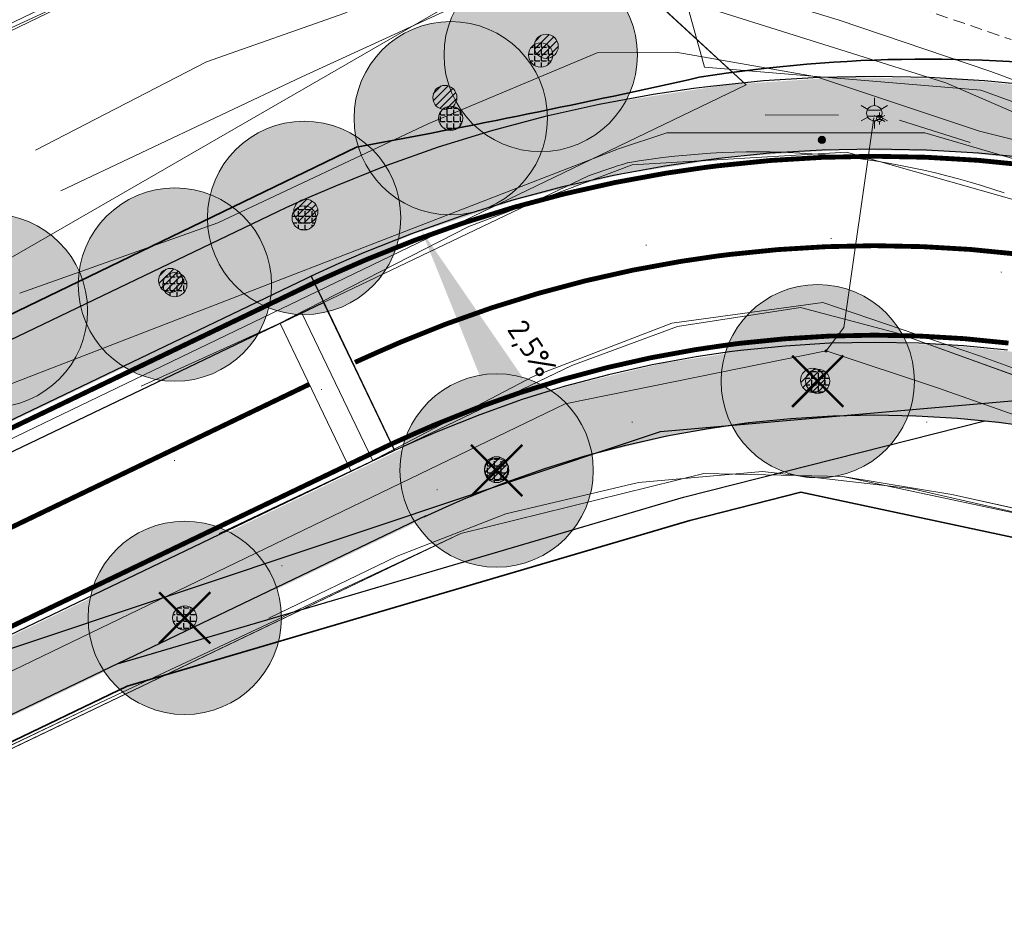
# Model space of a CAD drawing. Header units: metres. Extents: x 163628 to 167855, y 402678 to 405435.
# Tile 164 of 256: x 164757 to 164777, y 403537 to 403555. Entities that reach past the tile are written whole.
import ezdxf
from ezdxf.enums import TextEntityAlignment as Align

# ---------------------------------------------------------------- set-up
doc = ezdxf.new("R2010")
doc.units = ezdxf.units.M
doc.linetypes.add('X-CA190022.004-UO-DTM inmeting$0$DASHED2', pattern=[0.375, 0.25, -0.125])
doc.linetypes.add('X-CA190022.004-UO-DWM_Snelfietsroute$0$2-1', pattern=[6, 2, -1, 2, -1])
doc.layers.get('0').update_dxf_attribs({"lineweight": 25})
for name, color, linetype, lineweight in [('X-CA190022.004-UO-BGT_Ondergrond$0$GE_201_SHDHek_Lijn_GEM', 253, 'X-CA190022.004-UO-BGT_Ondergrond$0$Hekwerk', 9), ('X-CA190022.004-UO-BGT_Ondergrond$0$GE_316_WGDFietspad_Vlak_GEM', 253, 'Continuous', 9), ('X-CA190022.004-UO-BGT_Ondergrond$0$GE_367_OWGBerm_groenvoorziening_grasenk_GEM', 253, 'Continuous', 9), ('X-CA190022.004-UO-BGT_Ondergrond$0$GE_401_OTDErf_Vlak_GEM', 253, 'Continuous', 9), ('X-CA190022.004-UO-BGT_Ondergrond$0$GE_478_BTDGroenvoorziening_bosplantsoen_GEM', 253, 'Continuous', 9), ('X-CA190022.004-UO-BGT_Ondergrond$0$GE_479_BTDGroenvoorziening_grasenkruida_GEM', 253, 'Continuous', 9), ('X-CA190022.004-UO-BGT_Ondergrond$0$GE_523_WTDGreppel_drogesloot_Vlak_GEM', 253, 'Continuous', 9), ('X-CA190022.004-UO-BGT_Ondergrond$0$GE_861_PALLichtmast_Punt_GEM', 253, 'Continuous', 9), ('X-CA190022.004-UO-DTM inmeting$0$B-ME-IE-MEUBILAIR_WEGMEUBILAIR_SCHRIKHEK-G', 4, 'Continuous', 18), ('X-CA190022.004-UO-DTM inmeting$0$B-WE-AL-TOPOGRAFIE_CULTUURGRENS-G', 246, 'X-CA190022.004-UO-DTM inmeting$0$DASHED2', 0), ('X-CA190022.004-UO-DTM inmeting$0$B-WE-GR-BOOM-S', 246, 'Continuous', 0), ('X-CA190022.004-UO-DTM inmeting$0$B-WE-GW-TALUD_KRUIN-G', 246, 'Continuous', 0), ('X-CA190022.004-UO-DTM inmeting$0$B-WE-GW-TALUD_TEEN-G', 246, 'Continuous', 0), ('X-CA190022.004-UO-DTM inmeting$0$B-WE-IE-MEUBILAIR_WEGMEUBILAIR-S', 246, 'Continuous', 0), ('X-CA190022.004-UO-DTM inmeting$0$B-WE-IE-TERREINAFSCHEIDING_KUNSTMATIG_RASTERHEKWERK-G', 246, 'X-CA190022.004-UO-DTM inmeting$0$IE-TERREINAFSCHEIDING-KUNSTMATIG-OPEN', 0), ('X-CA190022.004-UO-DTM inmeting$0$B-WE-OG-HOOGTEPUNT-S', 246, 'Continuous', 0), ('X-CA190022.004-UO-DTM inmeting$0$B-WE-VH-VERHARDING_ASFALT-G', 246, 'Continuous', 0), ('X-CA190022.004-UO-DWM_Beplanting$0$B-WE-GR-BOOM-S AFKOMSTIG UIT BGT', 252, 'Continuous', 0), ('X-CA190022.004-UO-DWM_Snelfietsroute$0$B-WE-VH-KANTVERHARDING-G', 125, 'Continuous', 25), ('X-CA190022.004-UO-DWM_Snelfietsroute$0$N-WE-GW-BERM-G', 125, 'Continuous', 25), ('X-CA190022.004-UO-DWM_Snelfietsroute$0$N-WE-VH-KANTVERHARDING-G', 125, 'Continuous', 25), ('X-CA190022.004-UO-DWM_Snelfietsroute$0$N-WE-VH-VERHARDINGS_DEKLAAGVERVANGING-A', 125, 'Continuous', 25), ('X-CA190022.004-UO-DWM_Snelfietsroute$0$N-WE-VW-MARKERING_LANGS_STREEP_21-G', 7, 'X-CA190022.004-UO-DWM_Snelfietsroute$0$2-1', 35), ('X-CA190022.004-UO-DWM_Snelfietsroute$0$N-WE-VW-MARKERING_LANGS_STREEP_DOORGETROKKEN_010-G', 125, 'Continuous', 25), ('X-CA190022.004-UO-DWM_Snelfietsroute$0$V-WE-VH-VERHARDING_ASFALT-FREESVAK', 125, 'Continuous', 18), ('X-CA190022.004-UO-DWM_Snelfietsroute$0$V-WE-VH-VERHARDING_ASFALT_ZAAGSNEDE-G', 1, 'X-CA190022.004-UO-DWM_Snelfietsroute$0$VH-ZAAGSNEDE', 25), ('X-CA190022.004-UO-GZM_Werkgrens_v0.1$0$N-WE-KG-GRENS_SYSTEEMGRENS-G', 7, 'X-CA190022.004-UO-GZM_Werkgrens_v0.1$0$KG-OG', 35), ('X-CA190022.004-UO-KAD_Percelen$0$B-WE-KG-GRENS_PERCEEL-GV', 150, 'Continuous', 9), ('X-CA190022.004-UO-TXT_Tekst 1op200$0$N-WE-VH-VERKANTING-G', 7, 'Continuous', 35), ('X-CA190022.004-UO-TXT_Tekst 1op200$0$N-WE-VH-VERKANTING-T18', 7, 'Continuous', 18), ('X-CA190022.004-UO-WHM_Riolering gemeente - drukleidingen_v0.1$0$Riool_onder_druk_pvc_leidingen_400_hgml', 214, 'X-CA190022.004-UO-WHM_Riolering gemeente - drukleidingen_v0.1$0$1-200 PERSLEIDING', 25)]:
    doc.layers.add(name, color=color, linetype=linetype, lineweight=lineweight)
doc.layers.add('X-CA190022.004-UO-DTM inmeting$0$X-XX-AL-MEETPUNT-S', color=246, linetype='Continuous', lineweight=0, plot=False)
for name, color, linetype in [('X-CA190022.004-UO-DWM_Beplanting$0$B-WE-GR-BOOM-S AFKOMSTIG UIT BOMENBESTAND GEMEENTE', 252, 'Continuous'), ('X-CA190022.004-UO-DWM_Beplanting$0$N-GV-GR-GRAS-A-200', 7, 'Continuous'), ('X-CA190022.004-UO-DWM_Beplanting$0$V-WE-GR-BOOM-S', 1, 'Continuous')]:
    doc.layers.add(name, color=color, linetype=linetype)
for name, color, linetype, lineweight, transparency in [('X-CA190022.004-UO-KL_Wenstracé_v0.3$0$N-WE-KL-TRACE_WENSTRACE-G 1.5m', 24, 'Continuous', 35, 0.6), ('X-CA190022.004-UO-KLIC$0$B-OI-KL-DATA_KPN_0000546663_VECT_19O042616-G', 42, 'X-CA190022.004-UO-KLIC$0$1-200 TELEFONIE-KPN', 0, 0.25), ('X-CA190022.004-UO-KLIC$0$B-OI-KL-DATA_ZIGGO BV_0000546674_VECT_19O042616-G', 42, 'X-CA190022.004-UO-KLIC$0$1-200 ZIGGO', 0, 0.25), ('X-CA190022.004-UO-KLIC$0$B-WE-KL-ET_LS-G', 42, 'X-CA190022.004-UO-KLIC$0$1-200 LAAGSPANNING', 0, 0.25), ('X-CA190022.004-UO-KLIC$0$B-WE-KL-ET_LS_HULPSTUK-S', 42, 'X-CA190022.004-UO-KLIC$0$1-200 LAAGSPANNING', 0, 0.25), ('X-CA190022.004-UO-KLIC$0$B-WE-KL-ET_LS_KABELBED-G', 42, 'X-CA190022.004-UO-KLIC$0$1-200 LAAGSPANNING', 0, 0.25)]:
    doc.layers.add(name, color=color, linetype=linetype, lineweight=lineweight, transparency=transparency)
doc.styles.add('X-CA190022.004-UO-BGT_Ondergrond$0$NLCS-ISO', font='NLCS-ISO.ttf')
doc.styles.add('X-CA190022.004-UO-DTM inmeting$0$NLCS-ISO', font='isocpeur.ttf', dxfattribs={"height": 2.5})
doc.styles.add('X-CA190022.004-UO-KLIC$0$NLCS-ISO', font='NLCS-ISO.ttf')
doc.styles.add('X-CA190022.004-UO-TXT_Tekst 1op200$0$NLCS-ISO-M500-T18', font='NLCS-ISO.ttf', dxfattribs={"height": 0.9})
doc.styles.add('X-CA190022.004-UO-WHM_Riolering gemeente - drukleidingen_v0.1$0$NLCS-ISO', font='NLCS-ISO.ttf')
doc.linetypes.add('X-CA190022.004-UO-BGT_Ondergrond$0$Hekwerk', pattern='A,5,-1.5,[2,dgnlstyle-Veghel.shx,S=0.007937,R=0,X=0,Y=0],-1.5', length=8)
doc.linetypes.add('X-CA190022.004-UO-DTM inmeting$0$IE-TERREINAFSCHEIDING-KUNSTMATIG-OPEN', pattern='A,7,-1.5,[67,NLCS.SHX,S=0.75,R=0,X=0,Y=0],-1.5', length=10)
doc.linetypes.add('X-CA190022.004-UO-DWM_Snelfietsroute$0$VH-ZAAGSNEDE', pattern='A,1e-05,-2.54,[181,NLCS.SHX,S=2.54,R=0,X=-2.54,Y=0],-5.08,[181,NLCS.SHX,S=2.54,R=180,X=2.54,Y=0],-2.54', length=10.16001)
doc.linetypes.add('X-CA190022.004-UO-GZM_Werkgrens_v0.1$0$KG-OG', pattern='A,5.5,-1.5,[2,NLCS.SHX,S=0.5,R=0,X=0,Y=0],-1.5', length=8.5)
doc.linetypes.add('X-CA190022.004-UO-KLIC$0$1-200 LAAGSPANNING', pattern='A,1.5,-0.6,["LS",X-CA190022.004-UO-KLIC$0$NLCS-ISO,S=0.24,R=0,X=-0.45,Y=-0.12],-0.05', length=2.15)
doc.linetypes.add('X-CA190022.004-UO-KLIC$0$1-200 TELEFONIE-KPN', pattern='A,1.5,-0.6,["KPN",X-CA190022.004-UO-KLIC$0$NLCS-ISO,S=0.24,R=0,X=-0.5,Y=-0.12],-0.3', length=2.4)
doc.linetypes.add('X-CA190022.004-UO-KLIC$0$1-200 ZIGGO', pattern='A,1.5,-0.6,["ZIGGO",X-CA190022.004-UO-KLIC$0$NLCS-ISO,S=0.24,R=0,X=-0.5,Y=-0.12],-0.5', length=2.6)
doc.linetypes.add('X-CA190022.004-UO-WHM_Riolering gemeente - drukleidingen_v0.1$0$1-200 PERSLEIDING', pattern='A,1.5,-0.6,["PERS",X-CA190022.004-UO-WHM_Riolering gemeente - drukleidingen_v0.1$0$NLCS-ISO,S=0.24,R=0,X=-0.5,Y=-0.12],-0.65', length=2.75)

# ---------------------------------------------------------------- blocks, each defined once
blk = doc.blocks.new('X-CA190022.004-UO-BGT_Ondergrond$0$N-SIE-WEG_LICHTMAST-SO')
h = blk.add_hatch(color=256)
h.paths.add_polyline_path([(1.16, 0.5, 0.658505), (-1.16, 0.5)])
h.paths.add_polyline_path([(-1.16, -0.5, 0.658505), (1.16, -0.5)])
at = {"flags": 128}
for points in [[(0, 1.27), (0, 2.53)], [(-2.19, 1.27), (-1.1, 0.63)], [(-1.16, 0.5), (1.16, 0.5)], [(1.1, 0.63), (2.19, 1.27)], [(-2.19, -1.27), (-1.1, -0.63)], [(-1.16, -0.5), (1.16, -0.5)], [(0, -1.27), (0, -2.53)], [(2.19, -1.27), (1.1, -0.63)]]:
    blk.add_lwpolyline(points, dxfattribs=at)
at = {"ltscale": 0.5}
blk.add_circle((0, 0), 1.27, dxfattribs=at)
at = {"style": 'X-CA190022.004-UO-BGT_Ondergrond$0$NLCS-ISO'}
blk.add_attdef('TYPE', text='', height=1.8, dxfattribs=at).set_placement((0, 2.53), align=Align.BOTTOM_CENTER)
blk = doc.blocks.new('X-CA190022.004-UO-BGT_Ondergrond$0$IMGEOLichtmastpaal')
at = {"xscale": 5, "yscale": 5, "zscale": 5}
blk.add_blockref('X-CA190022.004-UO-BGT_Ondergrond$0$N-SIE-WEG_LICHTMAST-SO', (0.04, 6.39), dxfattribs=at)
blk = doc.blocks.new('X-CA190022.004-UO-DTM inmeting$0$punt')
at = {"color": 0, "lineweight": -2}
blk.add_line((0, 0), (0, 0), dxfattribs=at)
blk = doc.blocks.new('X-CA190022.004-UO-DTM inmeting$0$SOG-HOOGTEPUNT-SO')
for p, q in [((-0.5, 0), (0.5, 0)), ((0, 0.5), (0, -0.5))]:
    blk.add_line(p, q)
blk = doc.blocks.new('X-CA190022.004-UO-DTM inmeting$0$boom')
h = blk.add_hatch()
h.set_pattern_fill('ANSI31', color=256, scale=0.13)
h.paths.add_polyline_path([(-1, 0, 1), (1, 0, 1)])
blk.add_circle((0, 0), 1)
blk = doc.blocks.new('X-CA190022.004-UO-DTM inmeting$0$SIE-WEG_PAAL_ALGEMEEN_TYPE_01')
h = blk.add_hatch(color=256)
edge = h.paths.add_edge_path()
edge.add_arc((0, 0), 0.188, 0, 360)
at = {"ltscale": 0.5}
blk.add_circle((0, 0), 0.188, dxfattribs=at)
blk = doc.blocks.new('X-CA190022.004-UO-DTM inmeting$0$B-SIE-WEG_LICHTMAST-SO')
at = {"ltscale": 0.1}
for p, q in [((-0.33, 0.19), (-0.67, 0.39)), ((0, 0.39), (0, 0.77)), ((0.33, 0.19), (0.67, 0.39)), ((-0.33, -0.19), (-0.67, -0.39)), ((0, -0.39), (0, -0.77)), ((0.33, -0.19), (0.67, -0.39))]:
    blk.add_line(p, q, dxfattribs=at)
at = {"flags": 128}
for points in [[(-0.35, 0.15), (0.35, 0.15)], [(-0.35, -0.15), (0.35, -0.15)]]:
    blk.add_lwpolyline(points, dxfattribs=at)
at = {"ltscale": 0.1}
blk.add_circle((0, 0), 0.386, dxfattribs=at)
at = {"style": 'X-CA190022.004-UO-DTM inmeting$0$NLCS-ISO'}
blk.add_attdef('TYPE', text='', height=0.549, dxfattribs=at).set_placement((0, 0.77), align=Align.BOTTOM_CENTER)
blk = doc.blocks.new('X-CA190022.004-UO-KLIC$0$SKL-WTB_HULP_MOF-SO')
at = {"linetype": 'ByBlock', "lineweight": 18}
h = blk.add_hatch(color=0, dxfattribs=at)
h.dxf.hatch_style = 1
h.paths.add_polyline_path([(-0.5625, 0, 1), (0.5625, 0, 1)])
at = {"color": 0, "linetype": 'ByBlock', "lineweight": 18}
blk.add_circle((0, 0), 0.5625, dxfattribs=at)
at = {"color": 0, "linetype": 'ByBlock', "lineweight": 18, "style": 'X-CA190022.004-UO-KLIC$0$NLCS-ISO', "flags": 1}
for tag, p in [('TYPE', (1.5, 0)), ('OMSCHRIJVING', (1.5, -3)), ('LABEL', (1.5, -1.5))]:
    blk.add_attdef(tag, p, '', height=1, dxfattribs=at)
blk = doc.blocks.new('X-CA190022.004-UO-DWM_Beplanting$0$SGR-BOOM_01-SO')
at = {"linetype": 'ByBlock', "lineweight": 18}
h = blk.add_hatch(color=0, dxfattribs=at)
h.dxf.hatch_style = 1
edge = h.paths.add_edge_path()
edge.add_arc((0, 0), 0.25, 0, 360)
at = {"color": 0, "linetype": 'ByBlock', "lineweight": 18}
for radius in [2, 0.25]:
    blk.add_circle((0, 0), radius, dxfattribs=at)
blk = doc.blocks.new('X-CA190022.004-UO-DWM_Beplanting$0$IMGEOBoom')
at = {"transparency": 33554457}
h = blk.add_hatch(color=256, dxfattribs=at)
h.dxf.hatch_style = 1
edge = h.paths.add_edge_path()
edge.add_arc((0, 0), 100, 0, 360)
edge = h.paths.add_edge_path(flags=17)
edge.add_arc((0, 0), 12.5, 0, 360)
h = blk.add_hatch()
h.set_pattern_fill('ANGLE', color=256)
h.set_pattern_definition([(0, (0, 0), (0, 6.985), [5.08, -1.905]), (90, (0, 0), (-6.985, 4e-16), [5.08, -1.905])])
edge = h.paths.add_edge_path(flags=17)
edge.add_arc((0, 0), 12.5, 0, 360)
at = {"layer": 'X-CA190022.004-UO-DWM_Beplanting$0$N-GV-GR-GRAS-A-200'}
h = blk.add_hatch(color=256, dxfattribs=at)
h.dxf.hatch_style = 1
edge = h.paths.add_edge_path(flags=17)
edge.add_arc((0, 0), 12.5, 0, 360)
at = {"xscale": 50, "yscale": 50, "zscale": 50}
blk.add_blockref('X-CA190022.004-UO-DWM_Beplanting$0$SGR-BOOM_01-SO', (0, 0), dxfattribs=at)
blk = doc.blocks.new('X-CA190022.004-UO-DWM_Beplanting$0$Te verwijderen boom')
at = {"ltscale": 0.1, "const_width": 0.05, "flags": 128}
for points in [[(-0.53, 0.53), (0.53, -0.53)], [(0.53, 0.53), (-0.53, -0.53)]]:
    blk.add_lwpolyline(points, dxfattribs=at)
blk = doc.blocks.new('*U78')
blk.add_solid([(2.5, 0.9), (2.5, 0), (-1.503, 0)])

msp = doc.modelspace()

# ---------------------------------------------------------------- linework, layer by layer
at = {"layer": 'X-CA190022.004-UO-BGT_Ondergrond$0$GE_201_SHDHek_Lijn_GEM'}
for p, q in [((164771.263, 403545.786), (164766.236, 403544.544)), ((164774.138, 403545.724), (164771.263, 403545.786)), ((164776.394, 403545.354), (164774.138, 403545.724)), ((164787.928, 403542.792), (164776.394, 403545.354)), ((164766.236, 403544.544), (164683.071, 403504.746))]:
    msp.add_line(p, q, dxfattribs=at)
at = {"layer": 'X-CA190022.004-UO-BGT_Ondergrond$0$GE_316_WGDFietspad_Vlak_GEM', "flags": 128}
msp.add_lwpolyline([(164783.7, 403545.643), (164775.27, 403548.69), (164773.26, 403549.22), (164770.72, 403548.83), (164768.53, 403548.02), (164631.74, 403482.36), (164627.08, 403480.35), (164621.316, 403478.014), (164619.704, 403481.066), (164625.59, 403483.48), (164629.22, 403485.06), (164763.542, 403549.392), (164768.875, 403551.946)], dxfattribs=at)
at = {"layer": 'X-CA190022.004-UO-BGT_Ondergrond$0$GE_316_WGDFietspad_Vlak_GEM', "extrusion": (0, 0, -1)}
for centre, radius, start, end in [((-164772.366, 403536.646), 15.795, 80.213, 108.8923), ((-164777.004, 403528.579), 24.741, 70.8175, 72.7824)]:
    msp.add_arc(centre, radius, start, end, dxfattribs=at)
at = {"layer": 'X-CA190022.004-UO-BGT_Ondergrond$0$GE_367_OWGBerm_groenvoorziening_grasenk_GEM', "flags": 128}
for points in [[(164640.44, 403494.868), (164662.351, 403505.436), (164685.598, 403516.649), (164707.718, 403526.866), (164753.889, 403548.503), (164771.397, 403558.596), (164770.664, 403556.413), (164771.276, 403554.19), (164776.991, 403553.714), (164784.135, 403551.121), (164785.925, 403550.471)], [(164768.875, 403551.946), (164763.542, 403549.392), (164629.22, 403485.06), (164625.59, 403483.48), (164619.704, 403481.066), (164604.45, 403474.81), (164602.885, 403474.235), (164600.48, 403473.35), (164597.61, 403471.99), (164592.13, 403469.02), (164575.93, 403459.42), (164569.76, 403456.18), (164516.668, 403430.689), (164513.743, 403429.436), (164509.64, 403427.467), (164507.77, 403426.57)], [(164510.298, 403423.881), (164518.157, 403427.555), (164571.47, 403453.2), (164577.71, 403456.5), (164591.23, 403464.58), (164599.21, 403468.63), (164602.07, 403470), (164604.577, 403471.161), (164605.74, 403471.7), (164607.424, 403472.383), (164621.316, 403478.014), (164627.08, 403480.35), (164631.74, 403482.36), (164768.53, 403548.02), (164770.72, 403548.83), (164773.26, 403549.22), (164775.27, 403548.69), (164783.7, 403545.643)], [(164793.738, 403546.45), (164797.942, 403548.705), (164798.777, 403549.092), (164799.971, 403547.237), (164793.081, 403543.524), (164789.839, 403542.878), (164787.928, 403542.792), (164776.394, 403545.354), (164774.138, 403545.724), (164771.263, 403545.786), (164766.236, 403544.544), (164683.071, 403504.746), (164620.047, 403474.794)]]:
    msp.add_lwpolyline(points, dxfattribs=at)
at = {"layer": 'X-CA190022.004-UO-BGT_Ondergrond$0$GE_367_OWGBerm_groenvoorziening_grasenk_GEM'}
for centre, radius, start, end in [((164772.366, 403536.646), 15.795, 71.1077, 99.787), ((164777.004, 403528.579), 24.741, 107.2176, 109.1825)]:
    msp.add_arc(centre, radius, start, end, dxfattribs=at)
at = {"layer": 'X-CA190022.004-UO-BGT_Ondergrond$0$GE_401_OTDErf_Vlak_GEM', "flags": 128}
msp.add_lwpolyline([(164620.047, 403474.794), (164683.071, 403504.746), (164766.236, 403544.544), (164771.263, 403545.786), (164774.138, 403545.724), (164776.394, 403545.354), (164787.928, 403542.792), (164789.839, 403542.878), (164793.081, 403543.524), (164799.971, 403547.237), (164805.156, 403540.166), (164806.434, 403541.103), (164827.881, 403511.643), (164834.892, 403502.714)], dxfattribs=at)
at = {"layer": 'X-CA190022.004-UO-BGT_Ondergrond$0$GE_478_BTDGroenvoorziening_bosplantsoen_GEM', "flags": 128}
msp.add_lwpolyline([(164785.925, 403550.471), (164784.135, 403551.121), (164776.991, 403553.714), (164771.276, 403554.19), (164770.664, 403556.413), (164771.397, 403558.596), (164770.122, 403561.314), (164788.756, 403568.779)], dxfattribs=at)
at = {"layer": 'X-CA190022.004-UO-BGT_Ondergrond$0$GE_479_BTDGroenvoorziening_grasenkruida_GEM', "flags": 128}
msp.add_lwpolyline([(164770.122, 403561.314), (164751.162, 403552.163), (164728.591, 403541.273), (164705.956, 403530.356), (164683.747, 403519.646), (164661.155, 403508.745), (164638.92, 403498.02)], dxfattribs=at)
at = {"layer": 'X-CA190022.004-UO-BGT_Ondergrond$0$GE_523_WTDGreppel_drogesloot_Vlak_GEM', "flags": 128}
msp.add_lwpolyline([(164707.718, 403526.866), (164685.598, 403516.649), (164662.351, 403505.436), (164640.44, 403494.868), (164631.326, 403490.472), (164629.806, 403493.624), (164638.92, 403498.02), (164661.155, 403508.745), (164683.747, 403519.646), (164705.956, 403530.356), (164728.591, 403541.273), (164751.162, 403552.163), (164770.122, 403561.314), (164771.397, 403558.596), (164753.889, 403548.503), (164707.718, 403526.866)], dxfattribs=at)
at = {"layer": 'X-CA190022.004-UO-DTM inmeting$0$B-ME-IE-MEUBILAIR_WEGMEUBILAIR_SCHRIKHEK-G'}
for p, q in [((164772.535, 403553.209, 9.303), (164774.05, 403553.202, 9.294)), ((164775.312, 403553.099, 9.249), (164776.775, 403552.633, 9.3))]:
    msp.add_line(p, q, dxfattribs=at)
at = {"layer": 'X-CA190022.004-UO-DTM inmeting$0$B-WE-AL-TOPOGRAFIE_CULTUURGRENS-G'}
msp.add_line((164774.653, 403555.783, 9.212), (164777.622, 403554.763, 9.228), dxfattribs=at)
at = {"layer": 'X-CA190022.004-UO-DTM inmeting$0$B-WE-GW-TALUD_KRUIN-G'}
msp.add_polyline3d([(164778.93, 403552.377, 9.2), (164776.966, 403552.868, 9.263), (164773.593, 403553.995, 9.178), (164770.684, 403554.5, 9.15), (164769.054, 403554.492, 9.127), (164765.573, 403553.028, 9.12), (164761.207, 403550.973, 9.173), (164757.109, 403549.519, 9.198)], dxfattribs=at)
at = {"layer": 'X-CA190022.004-UO-DTM inmeting$0$B-WE-GW-TALUD_TEEN-G'}
for points in [[(164774.042, 403555.168, 8.945), (164770.667, 403556.197, 8.83), (164769.642, 403556.506, 8.579), (164768.337, 403557.403, 8.463), (164766.25, 403556.553, 8.456), (164763.835, 403555.312, 8.443), (164760.977, 403554.303, 8.393), (164757.434, 403552.475, 8.381)], [(164757.96, 403551.635, 8.411), (164762.947, 403553.994, 8.402), (164767.125, 403555.919, 8.405), (164768.973, 403555.948, 8.565), (164770.257, 403555.765, 8.79), (164772.892, 403554.93, 8.916), (164776.269, 403553.865, 9.05), (164781.188, 403551.734, 9.096)], [(164774.042, 403555.168, 8.945), (164777.199, 403554.104, 9.024)], [(164782.229, 403552.14, 9.063), (164780.113, 403553.018, 9.061), (164777.199, 403554.104, 9.024)]]:
    msp.add_polyline3d(points, dxfattribs=at)
at = {"layer": 'X-CA190022.004-UO-DTM inmeting$0$B-WE-IE-TERREINAFSCHEIDING_KUNSTMATIG_RASTERHEKWERK-G'}
for p, q in [((164772.48, 403545.828, 9.304), (164769.915, 403545.603, 9.336)), ((164775.545, 403545.478, 9.289), (164772.48, 403545.828, 9.304)), ((164769.915, 403545.603, 9.336), (164767.167, 403544.951, 9.374)), ((164775.545, 403545.478, 9.289), (164780.697, 403544.296, 9.327)), ((164767.167, 403544.951, 9.374), (164764.919, 403544.074, 9.378)), ((164764.919, 403544.074, 9.378), (164762.262, 403542.794, 9.369))]:
    msp.add_line(p, q, dxfattribs=at)
at = {"layer": 'X-CA190022.004-UO-DTM inmeting$0$B-WE-VH-VERHARDING_ASFALT-G'}
for points in [[(164791.233, 403549.184, 9.13), (164788.091, 403548.33, 9.14), (164785.713, 403548.707, 9.127), (164782.014, 403549.947, 9.173), (164777.735, 403551.436, 9.227), (164774.216, 403552.431, 9.252), (164769.779, 403552.173, 9.251), (164766.399, 403550.899, 9.262), (164762.452, 403548.877, 9.26), (164759.622, 403547.593, 9.249)], [(164792.679, 403546.113, 9.21), (164788.438, 403545.043, 9.199), (164784.894, 403545.414, 9.195), (164780.91, 403546.785, 9.204), (164776.97, 403548.223, 9.236), (164773.723, 403549.326, 9.279), (164770.602, 403548.893, 9.298), (164767.735, 403547.795, 9.307), (164764.358, 403546.024, 9.306), (164761.239, 403544.545, 9.311)]]:
    msp.add_polyline3d(points, dxfattribs=at)
at = {"layer": 'X-CA190022.004-UO-DWM_Snelfietsroute$0$B-WE-VH-KANTVERHARDING-G', "flags": 128}
for points in [[(164639.783, 403490.119), (164763.396, 403549.322)], [(164764.863, 403546.26), (164641.302, 403486.95)]]:
    msp.add_lwpolyline(points, dxfattribs=at)
at = {"layer": 'X-CA190022.004-UO-DWM_Snelfietsroute$0$N-WE-GW-BERM-G', "flags": 128}
for points in [[(164778.206, 403553.797), (164777.068, 403553.91), (164775.928, 403553.977), (164774.786, 403553.999), (164773.643, 403553.975), (164772.501, 403553.906), (164771.403, 403553.795), (164771.053, 403553.751), (164770.212, 403553.627), (164769.098, 403553.423), (164767.978, 403553.172), (164766.868, 403552.876), (164765.769, 403552.535), (164764.685, 403552.15), (164763.641, 403551.733), (164763.106, 403551.5), (164762.615, 403551.28)], [(164762.615, 403551.28), (164638.923, 403491.909)], [(164759.152, 403541.855), (164770.842, 403545.297), (164777.074, 403546.875)], [(164765.476, 403544.891), (164765.934, 403545.096), (164766.339, 403545.273), (164767.156, 403545.6), (164767.977, 403545.891), (164768.808, 403546.148), (164769.647, 403546.372), (164770.495, 403546.563), (164771.35, 403546.719), (164772, 403546.815), (164772.194, 403546.839), (164773.066, 403546.927), (164773.929, 403546.98), (164774.792, 403546.998), (164775.655, 403546.981), (164776.515, 403546.931), (164777.37, 403546.845), (164778.251, 403546.721)], [(164765.512, 403544.908), (164641.944, 403485.611)]]:
    msp.add_lwpolyline(points, dxfattribs=at)
at = {"layer": 'X-CA190022.004-UO-DWM_Snelfietsroute$0$N-WE-VH-KANTVERHARDING-G', "flags": 128}
for points in [[(164778.027, 403552.307), (164776.949, 403552.414), (164775.87, 403552.478), (164774.787, 403552.499), (164773.704, 403552.476), (164772.622, 403552.41), (164771.572, 403552.304), (164771.256, 403552.264), (164770.456, 403552.147), (164769.397, 403551.953), (164768.336, 403551.715), (164767.283, 403551.434), (164766.242, 403551.111), (164765.214, 403550.747), (164764.219, 403550.348), (164763.712, 403550.128), (164763.136, 403549.867)], [(164763.228, 403549.911), (164639.573, 403490.557)], [(164777.549, 403548.335), (164776.633, 403548.426), (164775.713, 403548.481), (164774.791, 403548.498), (164773.868, 403548.479), (164772.945, 403548.423), (164772.024, 403548.329), (164771.797, 403548.301), (164771.106, 403548.199), (164770.195, 403548.033), (164769.29, 403547.83), (164768.392, 403547.59), (164767.504, 403547.314), (164766.626, 403547.003), (164765.761, 403546.657), (164765.328, 403546.468), (164764.863, 403546.26)]]:
    msp.add_lwpolyline(points, dxfattribs=at)
at = {"layer": 'X-CA190022.004-UO-DWM_Snelfietsroute$0$N-WE-VH-VERHARDINGS_DEKLAAGVERVANGING-A', "flags": 128}
msp.add_lwpolyline([(164763.136, 403549.867), (164764.863, 403546.26)], dxfattribs=at)
at = {"layer": 'X-CA190022.004-UO-DWM_Snelfietsroute$0$N-WE-VW-MARKERING_LANGS_STREEP_21-G', "const_width": 0.1, "flags": 128}
msp.add_lwpolyline([(164763.098, 403547.63), (164755.886, 403544.168)], dxfattribs=at)
at = {"layer": 'X-CA190022.004-UO-DWM_Snelfietsroute$0$N-WE-VW-MARKERING_LANGS_STREEP_DOORGETROKKEN_010-G', "const_width": 0.1, "flags": 128}
for points in [[(164778.009, 403552.158), (164776.937, 403552.265), (164775.864, 403552.328), (164774.788, 403552.349), (164773.71, 403552.326), (164772.634, 403552.261), (164771.589, 403552.155), (164771.277, 403552.116), (164770.48, 403551.999), (164769.427, 403551.806), (164768.371, 403551.569), (164767.325, 403551.29), (164766.29, 403550.969), (164765.267, 403550.606), (164764.277, 403550.21), (164763.772, 403549.99), (164763.289, 403549.774)], [(164764.046, 403548.086), (164764.52, 403548.298), (164764.99, 403548.503), (164765.92, 403548.875), (164766.873, 403549.213), (164767.838, 403549.512), (164768.813, 403549.772), (164769.796, 403549.993), (164770.781, 403550.173), (164771.527, 403550.283), (164771.798, 403550.317), (164772.784, 403550.417), (164773.786, 403550.478), (164774.789, 403550.499), (164775.792, 403550.479), (164776.791, 403550.42), (164777.788, 403550.321)], [(164763.293, 403549.776), (164639.637, 403490.421)], [(164777.567, 403548.484), (164776.645, 403548.576), (164775.719, 403548.63), (164774.791, 403548.648), (164773.862, 403548.629), (164772.933, 403548.572), (164772.008, 403548.479), (164771.777, 403548.449), (164771.082, 403548.347), (164770.165, 403548.18), (164769.254, 403547.975), (164768.35, 403547.734), (164767.456, 403547.457), (164766.573, 403547.144), (164765.703, 403546.796), (164765.267, 403546.606), (164764.802, 403546.397)], [(164764.798, 403546.395), (164641.239, 403487.086)]]:
    msp.add_lwpolyline(points, dxfattribs=at)
at = {"layer": 'X-CA190022.004-UO-DWM_Snelfietsroute$0$V-WE-VH-VERHARDING_ASFALT-FREESVAK', "ltscale": 0.2, "flags": 128}
for points in [[(164762.946, 403549.106), (164764.415, 403546.045)], [(164762.495, 403548.89), (164763.964, 403545.828)]]:
    msp.add_lwpolyline(points, dxfattribs=at)
at = {"layer": 'X-CA190022.004-UO-DWM_Snelfietsroute$0$V-WE-VH-VERHARDING_ASFALT_ZAAGSNEDE-G', "ltscale": 0.02, "flags": 128}
msp.add_lwpolyline([(164763.396, 403549.322), (164764.866, 403546.261)], dxfattribs=at)
at = {"layer": 'X-CA190022.004-UO-GZM_Werkgrens_v0.1$0$N-WE-KG-GRENS_SYSTEEMGRENS-G', "ltscale": 0.2, "flags": 128}
msp.add_lwpolyline([(164202.447, 403276.261, -0.007014), (164204.684, 403278.194), (164207.732, 403280.631), (164216.351, 403287.471), (164219.004, 403289.434), (164219.375, 403289.729), (164237.184, 403303.185), (164244.587, 403308.605), (164248.73, 403311.638), (164253.977, 403315.367), (164261.175, 403320.48), (164269.682, 403326.324), (164277.478, 403331.538), (164300.139, 403346.153), (164322.964, 403359.926), (164334.073, 403366.292), (164351.665, 403375.797), (164373.742, 403387.55), (164399.95, 403400.464), (164429.28, 403414.743), (164430.124, 403415.141), (164430.948, 403415.506), (164431.777, 403415.846), (164432.615, 403416.161), (164433.462, 403416.453), (164434.316, 403416.72), (164435.176, 403416.962), (164436.043, 403417.179), (164436.306, 403417.259, -0.099821), (164451.982, 403417.179, 0.131087), (164471.53, 403420.948), (164482.533, 403426.243), (164490.693, 403418.8), (164492.586, 403419.707), (164495.404, 403416.53, -0.0101), (164498.074, 403413.536), (164499.385, 403412.005), (164502.276, 403408.653), (164509.274, 403412.948), (164511.768, 403416.461), (164509.186, 403420.201, -0.175036), (164509.321, 403422.135, -0.180129), (164510.517, 403423.431), (164518.825, 403427.315), (164545.03, 403439.927), (164571.695, 403452.754), (164577.955, 403456.064), (164591.472, 403464.142), (164595.446, 403466.159), (164599.431, 403468.182), (164600.854, 403468.863), (164605.94, 403471.242), (164622.016, 403477.758), (164627.273, 403479.889), (164631.947, 403481.905), (164633.267, 403482.539, 0.084778), (164642.609, 403485.38), (164759.332, 403541.386), (164770.974, 403544.815), (164773.272, 403545.397), (164787.887, 403542.29), (164789.899, 403542.38), (164793.252, 403543.048), (164800.24, 403546.814), (164803.671, 403549.366), (164804.774, 403550.36), (164806.983, 403547.387), (164807.907, 403546.199), (164811.87, 403549.281), (164810.953, 403550.46), (164809.512, 403552.406), (164808.343, 403553.575), (164810.024, 403555.089), (164807.827, 403558.012), (164809.834, 403559.516, 0.087199), (164816.707, 403566.833, -0.136189), (164825.151, 403574.239), (164897.952, 403609.34), (164931.093, 403625.32), (165054.784, 403684.96), (165123.155, 403717.926), (165148.566, 403730.033), (165175.654, 403740.478), (165188.146, 403744.824), (165187.632, 403748.092), (165185.258, 403754.932), (165180.038, 403753.689, 0.027846), (165177.051, 403752.466), (165119.698, 403725.141), (165051.309, 403692.167), (164927.618, 403632.527), (164894.477, 403616.547), (164821.676, 403581.445, 0.136189), (164810.016, 403571.218, -0.087199), (164805.039, 403565.919), (164803.02, 403564.408), (164799.415, 403569.204), (164798.615, 403568.604), (164797.815, 403568.006), (164797.216, 403568.806), (164793.371, 403565.926), (164793.97, 403565.126), (164792.376, 403563.932), (164795.885, 403559.064, -0.201548), (164780.097, 403554.057, 0.075656), (164771.169, 403553.982, -0.009755), (164764.075, 403552.536), (164754.286, 403547.799), (164747.474, 403544.606), (164708.34, 403525.583), (164686.218, 403515.365), (164675.148, 403509.865), (164663.524, 403504.258), (164644.327, 403495.071), (164639.493, 403492.723), (164638.201, 403492.127, -0.201818), (164621.846, 403491.8, 0.209498), (164598.58, 403490.973), (164556.157, 403470.566), (164536.299, 403461.008), (164516.318, 403451.408), (164508.232, 403447.512), (164500.187, 403443.642), (164497.203, 403443.008), (164495.09, 403442.274, 0.130794), (164492.913, 403444.811), (164488.435, 403447.885), (164494.899, 403449.835), (164490.315, 403452.233), (164484.484, 403450.597, -0.076427), (164479.748, 403454.723), (164478.799, 403455.857), (164474.918, 403452.962), (164457.343, 403473.566), (164451.257, 403468.374), (164465.519, 403451.653, -0.484297), (164464.817, 403448.113), (164461.416, 403446.394), (164463.893, 403441.77), (164464.916, 403439.614), (164433.017, 403424.683, 0.05166), (164425.3, 403421.703), (164396.431, 403407.648), (164370.094, 403394.67), (164347.884, 403382.848), (164330.182, 403373.283), (164318.908, 403366.822), (164295.903, 403352.941), (164273.086, 403338.225), (164265.193, 403332.947), (164256.594, 403327.039), (164249.344, 403321.888), (164244.05, 403318.127), (164239.86, 403315.06), (164232.409, 403309.604), (164214.476, 403296.054), (164201.289, 403285.589, 0.012131), (164197.414, 403282.357)], format="xyb", close=True, dxfattribs=at)
at = {"layer": 'X-CA190022.004-UO-KAD_Percelen$0$B-WE-KG-GRENS_PERCEEL-GV', "flags": 128}
for points in [[(164468.748, 403410.406), (164486.08, 403417.995), (164492.111, 403420.636), (164493.855, 403418.592), (164495.298, 403416.903), (164503.089, 403421.185), (164615.905, 403478.304), (164662.782, 403501.158), (164772.136, 403553.829), (164770.057, 403555.749), (164790.783, 403565.26), (164789.551, 403566.923), (164799.538, 403571.715), (164894.973, 403617.537), (164893.326, 403621.049), (164746.772, 403550.188), (164616.314, 403487.512), (164616.456, 403487.216), (164593.352, 403476.106), (164593.206, 403476.41), (164555.855, 403458.619), (164496.111, 403429.679), (164487.883, 403425.722), (164466.349, 403415.367)], [(164615.905, 403478.304), (164503.089, 403421.185), (164504.937, 403419.149), (164510.499, 403421.842), (164619.909, 403474.821), (164758.78, 403541.048), (164766.236, 403544.544), (164771.263, 403545.786), (164774.138, 403545.724), (164787.928, 403542.792), (164789.839, 403542.878), (164793.081, 403543.524), (164802.649, 403548.73), (164790.783, 403565.26), (164770.057, 403555.749), (164772.136, 403553.829), (164662.782, 403501.158)]]:
    msp.add_lwpolyline(points, close=True, dxfattribs=at)
msp.add_lwpolyline([(164860.969, 403463.589), (164858.048, 403489.835), (164848.867, 403493.07), (164833.316, 403507.004), (164808.436, 403540.853), (164802.649, 403548.73), (164793.081, 403543.524), (164789.839, 403542.878), (164787.928, 403542.792), (164774.138, 403545.724), (164771.263, 403545.786), (164766.236, 403544.544), (164758.78, 403541.048), (164619.909, 403474.821)], dxfattribs=at)
at = {"layer": 'X-CA190022.004-UO-KL_Wenstracé_v0.3$0$N-WE-KL-TRACE_WENSTRACE-G 1.5m', "lineweight": 18, "ltscale": 0.2, "const_width": 1.5}
for points in [[(164641.614, 403492.384), (164762.829, 403550.516, -0.149301), (164778.856, 403552.951, 0.1997), (164795.422, 403557.156), (164797.27, 403558.539)], [(164643.992, 403487.424), (164765.207, 403545.557, -0.149301), (164778.058, 403547.509, 0.1997), (164798.719, 403552.754), (164800.486, 403554.077)]]:
    msp.add_lwpolyline(points, format="xyb", dxfattribs=at)
at = {"layer": 'X-CA190022.004-UO-KLIC$0$B-OI-KL-DATA_KPN_0000546663_VECT_19O042616-G', "flags": 128}
msp.add_lwpolyline([(164795.5, 403572.833), (164720.5, 403538.167), (164708.833, 403532.5), (164635.5, 403496.833), (164633.833, 403496.5), (164632.5, 403495.5), (164617.833, 403485.167), (164616.5, 403484.5), (164594.167, 403473.5), (164590.5, 403473.5), (164587.833, 403472.833), (164582.833, 403471.833), (164581.5, 403471.167), (164518.167, 403441.167), (164507.5, 403435.833), (164500.5, 403431.833)], dxfattribs=at)
at = {"layer": 'X-CA190022.004-UO-KLIC$0$B-OI-KL-DATA_ZIGGO BV_0000546674_VECT_19O042616-G', "flags": 128}
msp.add_lwpolyline([(164805.5, 403558.5), (164792.167, 403550.167), (164789.5, 403549.5), (164787.167, 403549.5), (164775.833, 403552.833), (164770.5, 403552.833), (164769.5, 403552.5), (164754.833, 403546.833), (164746.167, 403542.833), (164696.833, 403519.5), (164675.5, 403508.833), (164645.5, 403493.5), (164633.5, 403487.833), (164622.167, 403482.5), (164619.167, 403481.5), (164613.167, 403479.833), (164613.167, 403479.167), (164612.5, 403478.833), (164596.5, 403471.5), (164584.167, 403465.167), (164572.833, 403458.5), (164564.167, 403454.167), (164515.833, 403430.167), (164513.833, 403429.5), (164502.167, 403428.833), (164500.833, 403428.5), (164496.167, 403426.5), (164496.167, 403425.833), (164494.833, 403424.5), (164489.167, 403420.167), (164485.5, 403418.833)], dxfattribs=at)
at = {"layer": 'X-CA190022.004-UO-KLIC$0$B-WE-KL-ET_LS-G'}
for points in [[(164773.792, 403548.322), (164774.163, 403548.803), (164774.781, 403553.141)], [(164657.951, 403493.927), (164661.638, 403495.726), (164663.401, 403496.595), (164665.11, 403497.443), (164668.366, 403499.079), (164670.646, 403500.042), (164685.249, 403507.091), (164768.397, 403547.227), (164773.792, 403548.322), (164776.097, 403547.56), (164783.289, 403545.024), (164792.946, 403545.181), (164800.264, 403548.385), (164805.728, 403548.159), (164806.363, 403547.702), (164807.837, 403547.779), (164810.978, 403550.618)]]:
    msp.add_lwpolyline(points, dxfattribs=at)
at = {"layer": 'X-CA190022.004-UO-KLIC$0$B-WE-KL-ET_LS_KABELBED-G'}
msp.add_lwpolyline([(164657.951, 403493.927), (164661.638, 403495.726), (164663.401, 403496.595), (164665.11, 403497.443), (164668.366, 403499.079), (164670.646, 403500.042), (164685.249, 403507.091), (164768.397, 403547.227), (164773.792, 403548.322), (164776.097, 403547.56), (164783.289, 403545.024), (164792.946, 403545.181), (164800.264, 403548.385), (164805.728, 403548.159), (164806.363, 403547.702), (164807.837, 403547.779), (164810.978, 403550.618)], dxfattribs=at)
at = {"layer": 'X-CA190022.004-UO-WHM_Riolering gemeente - drukleidingen_v0.1$0$Riool_onder_druk_pvc_leidingen_400_hgml', "flags": 128}
msp.add_lwpolyline([(164503.904, 403422.688), (164509.696, 403425.6), (164520.576, 403430.976), (164538.976, 403439.52), (164559.584, 403449.216), (164577.584, 403457.856), (164584.864, 403461.216), (164609.264, 403472.896), (164631.648, 403483.584), (164654.176, 403494.304), (164656.736, 403495.68), (164660.448, 403497.568), (164676.688, 403505.184), (164691.232, 403512.288), (164723.296, 403527.712), (164737.456, 403534.528), (164746.688, 403537.76), (164756.864, 403542.144), (164770.368, 403546.656), (164783.248, 403547.776), (164784.736, 403548.192), (164797.104, 403553.12), (164801.664, 403556.48), (164804.496, 403558.4), (164805.248, 403558.848), (164807.552, 403561.184), (164809.104, 403564.224), (164811.92, 403570.048)], dxfattribs=at)

# ---------------------------------------------------------------- block references
at = {"layer": 'X-CA190022.004-UO-BGT_Ondergrond$0$GE_861_PALLichtmast_Punt_GEM', "xscale": 0.025, "yscale": 0.025, "zscale": 0.025}
msp.add_blockref('X-CA190022.004-UO-BGT_Ondergrond$0$IMGEOLichtmastpaal', (164774.79, 403553.08), dxfattribs=at)
at = {"layer": 'X-CA190022.004-UO-DTM inmeting$0$B-WE-GR-BOOM-S', "linetype": 'ByBlock', "lineweight": -2, "xscale": 0.25, "yscale": 0.25, "zscale": 0.25}
for p in [(164768.002, 403554.624, 9.07), (164765.905, 403553.565, 9.155), (164763.029, 403551.208, 9.375), (164760.23, 403549.779, 9.265), (164773.514, 403547.713, 9.417), (164766.974, 403545.883, 9.417)]:
    msp.add_blockref('X-CA190022.004-UO-DTM inmeting$0$boom', p, dxfattribs=at)
at = {"layer": 'X-CA190022.004-UO-DTM inmeting$0$B-WE-IE-MEUBILAIR_WEGMEUBILAIR-S', "linetype": 'ByBlock', "lineweight": -2, "xscale": 0.1620167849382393, "yscale": 0.1620167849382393, "zscale": 0.1620167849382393}
msp.add_blockref('X-CA190022.004-UO-DTM inmeting$0$B-SIE-WEG_LICHTMAST-SO', (164774.897, 403553.132, 9.235), dxfattribs=at)
at = {"layer": 'X-CA190022.004-UO-DTM inmeting$0$B-WE-IE-MEUBILAIR_WEGMEUBILAIR-S', "color": 0, "linetype": 'ByBlock', "lineweight": -2, "xscale": 0.3999999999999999, "yscale": 0.3999999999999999, "zscale": 0.3999999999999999}
msp.add_blockref('X-CA190022.004-UO-DTM inmeting$0$SIE-WEG_PAAL_ALGEMEEN_TYPE_01', (164773.707, 403552.686, 9.27), dxfattribs=at)
at = {"layer": 'X-CA190022.004-UO-DTM inmeting$0$B-WE-OG-HOOGTEPUNT-S', "linetype": 'ByBlock', "lineweight": -2, "xscale": 0.01, "yscale": 0.01, "zscale": 0.01}
for p in [(164773.899, 403550.648, 9.27), (164770.071, 403550.512, 9.282), (164777.417, 403549.954, 9.238), (164767.08, 403549.249, 9.297), (164763.355, 403547.522, 9.297), (164769.778, 403546.848, 9.311), (164775.875, 403546.851, 9.264), (164760.309, 403546.056, 9.294), (164765.744, 403545.451, 9.346), (164762.535, 403543.879, 9.346)]:
    msp.add_blockref('X-CA190022.004-UO-DTM inmeting$0$SOG-HOOGTEPUNT-SO', p, dxfattribs=at)
at = {"layer": 'X-CA190022.004-UO-DTM inmeting$0$X-XX-AL-MEETPUNT-S', "linetype": 'ByBlock', "lineweight": -2}
for p in [(164774.042, 403555.168, 8.945), (164772.892, 403554.93, 8.916), (164769.054, 403554.492, 9.127), (164770.684, 403554.5, 9.15), (164760.977, 403554.303, 8.393), (164762.947, 403553.994, 8.402), (164773.593, 403553.995, 9.178), (164777.199, 403554.104, 9.024), (164776.269, 403553.865, 9.05), (164772.535, 403553.209, 9.303), (164774.05, 403553.202, 9.294), (164765.573, 403553.028, 9.12), (164775.312, 403553.099, 9.249), (164776.966, 403552.868, 9.263), (164776.775, 403552.633, 9.3), (164757.434, 403552.475, 8.381), (164774.216, 403552.431, 9.252), (164769.779, 403552.173, 9.251), (164757.96, 403551.635, 8.411), (164761.207, 403550.973, 9.173), (164766.399, 403550.899, 9.262), (164773.723, 403549.326, 9.279), (164762.452, 403548.877, 9.26), (164770.602, 403548.893, 9.298), (164776.97, 403548.223, 9.236), (164767.735, 403547.795, 9.307), (164759.622, 403547.593, 9.249), (164764.358, 403546.024, 9.306), (164772.48, 403545.828, 9.304), (164769.915, 403545.603, 9.336), (164775.545, 403545.478, 9.289), (164767.167, 403544.951, 9.374), (164761.239, 403544.545, 9.311), (164764.919, 403544.074, 9.378), (164762.262, 403542.794, 9.369)]:
    msp.add_blockref('X-CA190022.004-UO-DTM inmeting$0$punt', p, dxfattribs=at)
at = {"layer": 'X-CA190022.004-UO-DWM_Beplanting$0$B-WE-GR-BOOM-S AFKOMSTIG UIT BGT', "xscale": 0.02, "yscale": 0.02, "zscale": 0.02}
for p in [(164767.888, 403554.444), (164766.026, 403553.135), (164762.993, 403551.073), (164760.319, 403549.693), (164756.514, 403549.154), (164773.62, 403547.695), (164766.977, 403545.848), (164760.523, 403542.799)]:
    msp.add_blockref('X-CA190022.004-UO-DWM_Beplanting$0$IMGEOBoom', p, dxfattribs=at)
at = {"layer": 'X-CA190022.004-UO-DWM_Beplanting$0$B-WE-GR-BOOM-S AFKOMSTIG UIT BOMENBESTAND GEMEENTE', "xscale": 0.02, "yscale": 0.02, "zscale": 0.02}
for p in [(164767.888, 403554.444), (164766.026, 403553.135), (164762.993, 403551.073), (164760.319, 403549.693), (164756.514, 403549.154), (164773.62, 403547.695), (164766.977, 403545.848), (164760.523, 403542.799)]:
    msp.add_blockref('X-CA190022.004-UO-DWM_Beplanting$0$IMGEOBoom', p, dxfattribs=at)
at = {"layer": 'X-CA190022.004-UO-DWM_Beplanting$0$V-WE-GR-BOOM-S'}
for p in [(164773.62, 403547.695), (164766.977, 403545.848), (164760.523, 403542.799)]:
    msp.add_blockref('X-CA190022.004-UO-DWM_Beplanting$0$Te verwijderen boom', p, dxfattribs=at)
at = {"layer": 'X-CA190022.004-UO-KLIC$0$B-WE-KL-ET_LS_HULPSTUK-S', "xscale": 0.04, "yscale": 0.04, "zscale": 0.2}
msp.add_blockref('X-CA190022.004-UO-KLIC$0$SKL-WTB_HULP_MOF-SO', (164773.792, 403548.322), dxfattribs=at)
at = {"layer": 'X-CA190022.004-UO-TXT_Tekst 1op200$0$N-WE-VH-VERKANTING-G', "rotation": 291.8837428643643}
msp.add_blockref('*U78', (164765.979, 403549.424), dxfattribs=at)

# ---------------------------------------------------------------- next in the draw order: texts
at = {"layer": 'X-CA190022.004-UO-TXT_Tekst 1op200$0$N-WE-VH-VERKANTING-T18', "insert": (164767.894, 403548.501), "char_height": 0.45, "width": 0.56663, "attachment_point": 2, "rotation": 303.3879, "style": 'X-CA190022.004-UO-TXT_Tekst 1op200$0$NLCS-ISO-M500-T18', "bg_fill": 3, "box_fill_scale": 1, "bg_fill_color": 256, "bg_fill_transparency": 0}
msp.add_mtext('2,5%', dxfattribs=at)

doc.saveas('drawing.dxf')
